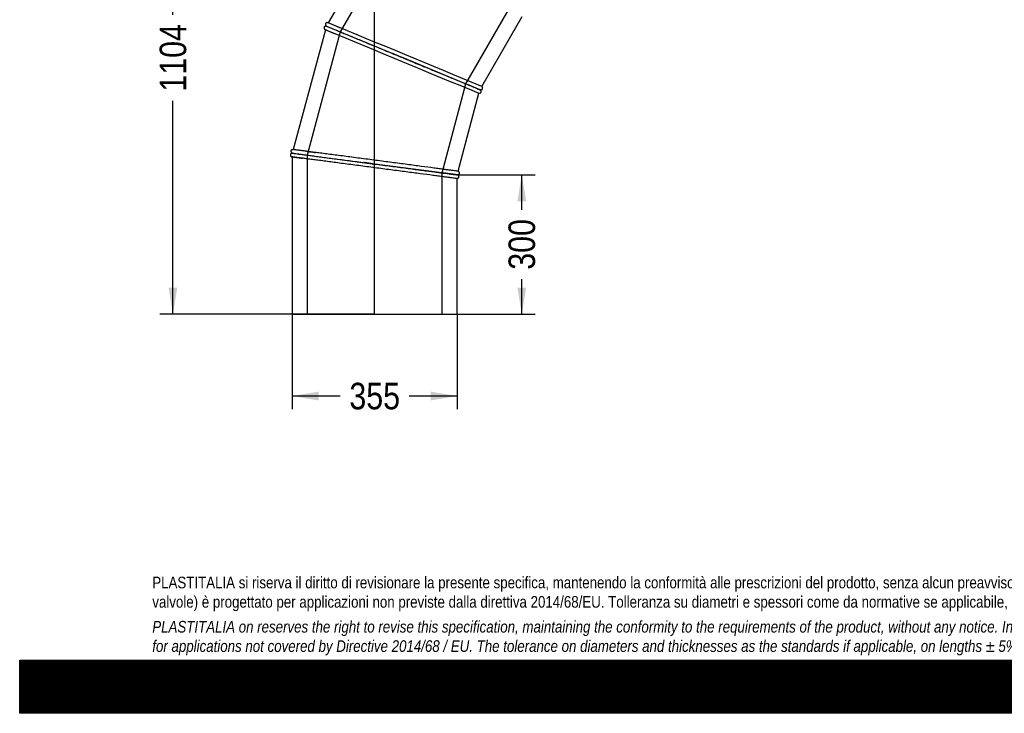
# Model space of a CAD drawing. Header units: millimetres. Extents: x 0 to 4243, y 0 to 3000.
# Tile 1 of 4: x 0 to 2121, y 0 to 1495. Entities that reach past the tile are written whole.
import ezdxf
from ezdxf.enums import TextEntityAlignment as Align
from ezdxf.lldxf.tags import DXFTag

# ---------------------------------------------------------------- set-up
doc = ezdxf.new("R2010")
doc.units = ezdxf.units.MM
doc.header["$LTSCALE"] = 14.285714
for name, color, linetype in [('Default', 7, 'Continuous'), ('DV1_Default', 7, 'Continuous'), ('TUBO_X_GOMITO_90', 7, 'Continuous')]:
    doc.layers.add(name, color=color, linetype=linetype)
doc.styles.add('SEACAD_Arial_Narrow', font='ARIALN.TTF')
tags = doc.linetypes.add('HIDDEN2', pattern=[4.7625, 3.175, -1.5875]).pattern_tags.tags
tags[6:7] = [DXFTag(74, 4), DXFTag(75, 0), DXFTag(340, '0'), DXFTag(46, 0.0), DXFTag(50, 0.0), DXFTag(44, 0.0), DXFTag(45, 0.0)]
tags[4:5] = [DXFTag(74, 4), DXFTag(75, 0), DXFTag(340, '0'), DXFTag(46, 0.0), DXFTag(50, 0.0), DXFTag(44, 0.0), DXFTag(45, 0.0)]
tags = doc.linetypes.add('PHANTOM2', pattern=[31.75, 15.875, -3.175, 3.175, -3.175, 3.175, -3.175]).pattern_tags.tags
tags[14:15] = [DXFTag(74, 4), DXFTag(75, 0), DXFTag(340, '0'), DXFTag(46, 0.0), DXFTag(50, 0.0), DXFTag(44, 0.0), DXFTag(45, 0.0)]
tags[12:13] = [DXFTag(74, 4), DXFTag(75, 0), DXFTag(340, '0'), DXFTag(46, 0.0), DXFTag(50, 0.0), DXFTag(44, 0.0), DXFTag(45, 0.0)]
tags[10:11] = [DXFTag(74, 4), DXFTag(75, 0), DXFTag(340, '0'), DXFTag(46, 0.0), DXFTag(50, 0.0), DXFTag(44, 0.0), DXFTag(45, 0.0)]
tags[8:9] = [DXFTag(74, 4), DXFTag(75, 0), DXFTag(340, '0'), DXFTag(46, 0.0), DXFTag(50, 0.0), DXFTag(44, 0.0), DXFTag(45, 0.0)]
tags[6:7] = [DXFTag(74, 4), DXFTag(75, 0), DXFTag(340, '0'), DXFTag(46, 0.0), DXFTag(50, 0.0), DXFTag(44, 0.0), DXFTag(45, 0.0)]
tags[4:5] = [DXFTag(74, 4), DXFTag(75, 0), DXFTag(340, '0'), DXFTag(46, 0.0), DXFTag(50, 0.0), DXFTag(44, 0.0), DXFTag(45, 0.0)]
doc.dimstyles.new('Plastitalia', dxfattribs={"dimtxt": 57.142857, "dimasz": 57.142857, "dimexe": 28.571429, "dimexo": 0, "dimgap": 14.285714, "dimtad": 0, "dimdec": 0, "dimtxsty": 'SEACAD_Arial_Narrow', "dimblk1": '_SE_FILLED', "dimblk2": '_SE_FILLED', "dimsah": 1, "dimcen": 28.571429, "dimadec": 0, "dimazin": 0, "dimtfac": 0.8, "dimtdec": 1, "dimtmove": 0, "dimatfit": 3, "dimfxl": 1, "dimtolj": 1, "dimarcsym": 0})

# ---------------------------------------------------------------- blocks, each defined once
blk = doc.blocks.new('SE')
at = {"layer": 'DV1_Default', "color": 7, "linetype": 'PHANTOM2'}
blk.add_line((764.8, 860.3), (764.8, 1964.4), dxfattribs=at)
at = {"layer": 'TUBO_X_GOMITO_90', "color": 7, "linetype": 'Continuous'}
for p, q in [((798.4, 1719.4), (664.7, 1487.8)), ((995.5, 1350.8), (1082.5, 1501.4)), ((658.6, 1473.1), (589.4, 1214.8)), ((659.8, 1481), (660.7, 1480.8)), ((660.7, 1480.9), (660, 1481.5)), ((660.7, 1480.9), (826.4, 1412.2)), ((660.7, 1480.9), (660.7, 1480.8)), ((660.7, 1480.9), (826.4, 1412.2)), ((660.7, 1480.9), (660.7, 1480.9)), ((826.4, 1412.2), (826.4, 1412.2)), ((991.5, 1343.8), (826.4, 1412.2)), ((826.4, 1412.2), (826.4, 1412.2)), ((991.5, 1343.8), (826.4, 1412.2)), ((991.5, 1343.8), (991.5, 1343.9)), ((991.5, 1343.8), (991.5, 1343.8)), ((995.5, 1350.8), (996.3, 1350.2)), ((944.4, 1168.1), (989.4, 1336.1)), ((990.4, 1335.9), (989.4, 1336.1)), ((586.4, 1206.9), (587.4, 1207)), ((587.4, 1207.1), (586.5, 1207.4)), ((587.3, 1207.1), (587.3, 1207)), ((587.3, 1207), (765.1, 1183.6)), ((587.3, 1207), (587.3, 1207)), ((587.3, 1207), (765.1, 1183.6)), ((587.3, 1199), (587.3, 860.3)), ((765.1, 1183.6), (765.1, 1183.6)), ((942.3, 1160.3), (765.1, 1183.6)), ((765.1, 1183.6), (765.1, 1183.6)), ((942.3, 1160.3), (765.1, 1183.6)), ((944.4, 1168.1), (945.3, 1167.7)), ((942.3, 1160.3), (942.3, 1160.3)), ((942.3, 1160.3), (942.3, 1160.3)), ((943.3, 1152.4), (942.3, 1152.3)), ((942.3, 860.3), (942.3, 1152.3)), ((587.3, 860.3), (942.3, 860.3))]:
    blk.add_line(p, q, dxfattribs=at)
at = {"layer": 'TUBO_X_GOMITO_90', "color": 7, "linetype": 'HIDDEN2'}
for p, q in [((828.2, 1706.6), (690.7, 1468.4)), ((961.5, 1356.3), (1060.7, 1528.2)), ((690.7, 1468.4), (619.5, 1202.8)), ((910.1, 1164.5), (961.5, 1356.3)), ((619.5, 1202.8), (619.5, 860.3)), ((910.1, 860.3), (910.1, 1164.5))]:
    blk.add_line(p, q, dxfattribs=at)
at = {"layer": 'TUBO_X_GOMITO_90', "color": 7, "linetype": 'Continuous'}
for centre, radius, start, end in [((424.7, 862), 670.1, 66.6937, 69.1837), ((-178432.9, -431359.9), 468436.9, 67.478102, 67.521898), ((802.9, 1788.2), 346.4, 245.0811, 248.8251), ((180087.1, 434183.8), 468436.9, 247.478102, 247.521898), ((1238.4, 1985.1), 686.9, 246.7479, 249.108), ((827, 979), 400, 65.451, 68.5777), ((519.5, 548.2), 670.1, 81.6937, 84.1837), ((644.4, 1535.3), 341, 260.0277, 263.8487), ((1014.9, 1843.6), 686.9, 261.7479, 264.108), ((883.9, 812), 353, 80.1609, 83.7409)]:
    blk.add_arc(centre, radius, start, end, dxfattribs=at)
at = {"layer": 'TUBO_X_GOMITO_90', "color": 7, "linetype": 'HIDDEN2'}
for centre, radius, start, end in [((809.9, 940.7), 442, 68.4554, 68.6255), ((875.6, 760.1), 405.5, 83.505, 83.7802)]:
    blk.add_arc(centre, radius, start, end, dxfattribs=at)
at = {"layer": 'TUBO_X_GOMITO_90', "color": 7, "linetype": 'Continuous'}
for points, knots in [([(662.8, 1488.4), (662.3, 1488.3), (661.5, 1488.2), (660.4, 1487.7), (659.5, 1486.9), (659, 1486), (658.7, 1485.1), (658.7, 1484), (658.9, 1483), (659.4, 1482.1), (659.7, 1481.7), (660, 1481.5)], [0, 0, 0, 0, 0.137935, 0.269416, 0.388764, 0.493211, 0.584749, 0.692554, 0.829796, 0.910932, 1, 1, 1, 1]), ([(659.8, 1481), (659.3, 1480.9), (658.5, 1480.9), (657.4, 1480.3), (656.6, 1479.6), (656, 1478.8), (655.7, 1477.7), (655.6, 1476.4), (656, 1475.1), (656.6, 1474.5), (656.9, 1474.1)], [0, 0, 0, 0, 0.152519, 0.272971, 0.368096, 0.469014, 0.586167, 0.717647, 0.858239, 1, 1, 1, 1]), ([(660.7, 1480.9), (660.7, 1480.9), (660.7, 1480.9), (660.7, 1480.9), (661, 1480.8), (662.1, 1480.3), (662.9, 1480), (665.1, 1479.1), (666.4, 1478.5), (669.6, 1477.2), (671.4, 1476.5), (675.6, 1474.7), (677.9, 1473.8), (683, 1471.7), (685.8, 1470.5), (691.9, 1468), (695.1, 1466.6), (702, 1463.8), (705.7, 1462.2), (713.4, 1459), (717.4, 1457.4), (725.9, 1453.9), (730.2, 1452.1), (743.8, 1446.5), (753.4, 1442.5), (768.4, 1436.2), (773.6, 1434.1), (783.9, 1429.8), (789.1, 1427.7), (804.8, 1421.2), (815.5, 1416.7), (826.4, 1412.2)], [0.4996579, 0.4996579, 0.4996579, 0.4996579, 0.5, 0.5, 0.53125, 0.53125, 0.5625, 0.5625, 0.59375, 0.59375, 0.625, 0.625, 0.65625, 0.65625, 0.6875, 0.6875, 0.71875, 0.71875, 0.75, 0.75, 0.78125, 0.78125, 0.8125, 0.8125, 0.875, 0.875, 0.90625, 0.90625, 0.9375, 0.9375, 1, 1, 1, 1]), ([(660.7, 1480.8), (660.7, 1480.8), (660.7, 1480.8), (660.7, 1480.8), (661, 1480.7), (662.1, 1480.3), (662.9, 1479.9), (665, 1479), (666.4, 1478.5), (669.6, 1477.2), (671.4, 1476.4), (675.5, 1474.7), (677.9, 1473.7), (683, 1471.6), (685.8, 1470.4), (691.9, 1467.9), (695.1, 1466.6), (702, 1463.7), (705.7, 1462.2), (713.4, 1459), (717.4, 1457.3), (725.8, 1453.9), (730.2, 1452.1), (743.8, 1446.4), (753.4, 1442.5), (768.4, 1436.2), (773.6, 1434.1), (783.9, 1429.8), (789.1, 1427.7), (804.8, 1421.2), (815.5, 1416.7), (826.4, 1412.2)], [0.4996579, 0.4996579, 0.4996579, 0.4996579, 0.5, 0.5, 0.53125, 0.53125, 0.5625, 0.5625, 0.59375, 0.59375, 0.625, 0.625, 0.65625, 0.65625, 0.6875, 0.6875, 0.71875, 0.71875, 0.75, 0.75, 0.78125, 0.78125, 0.8125, 0.8125, 0.875, 0.875, 0.90625, 0.90625, 0.9375, 0.9375, 1, 1, 1, 1]), ([(826.4, 1412.2), (831.8, 1410), (837.1, 1407.8), (847.9, 1403.3), (853.2, 1401.1), (863.8, 1396.7), (869.1, 1394.6), (879.4, 1390.3), (884.5, 1388.2), (899.4, 1382), (909, 1378), (922.5, 1372.4), (926.9, 1370.6), (935.3, 1367.1), (939.3, 1365.5), (946.9, 1362.3), (950.6, 1360.8), (957.4, 1357.9), (960.6, 1356.6), (969.6, 1352.9), (974.7, 1350.8), (980.9, 1348.2), (982.8, 1347.4), (985.9, 1346.1), (987.3, 1345.6), (989.8, 1344.5), (990.8, 1344.1), (991.2, 1343.9)], [0, 0, 0, 0, 0.03125, 0.03125, 0.0625, 0.0625, 0.09375, 0.09375, 0.125, 0.125, 0.1875, 0.1875, 0.21875, 0.21875, 0.25, 0.25, 0.28125, 0.28125, 0.3125, 0.3125, 0.375, 0.375, 0.40625, 0.40625, 0.4375, 0.4375, 0.4810375, 0.4810375, 0.4810375, 0.4810375]), ([(826.4, 1412.2), (831.8, 1410), (837.1, 1407.8), (847.9, 1403.3), (853.2, 1401.1), (863.8, 1396.7), (869.1, 1394.6), (879.4, 1390.3), (884.5, 1388.2), (899.5, 1382), (909.1, 1378), (922.5, 1372.4), (926.9, 1370.6), (935.3, 1367.1), (939.3, 1365.5), (947, 1362.3), (950.6, 1360.8), (957.5, 1358), (960.7, 1356.6), (969.6, 1352.9), (974.7, 1350.8), (981, 1348.2), (982.8, 1347.5), (986, 1346.2), (987.3, 1345.6), (990.5, 1344.3), (991.5, 1343.9), (991.5, 1343.9)], [0, 0, 0, 0, 0.03125, 0.03125, 0.0625, 0.0625, 0.09375, 0.09375, 0.125, 0.125, 0.1875, 0.1875, 0.21875, 0.21875, 0.25, 0.25, 0.28125, 0.28125, 0.3125, 0.3125, 0.375, 0.375, 0.40625, 0.40625, 0.4375, 0.4375, 0.4997446, 0.4997446, 0.4997446, 0.4997446]), ([(990.4, 1335.9), (990.9, 1336), (991.7, 1336), (993, 1336.7), (993.8, 1337.6), (994.3, 1338.7), (994.5, 1339.7), (994.4, 1340.7), (994.1, 1341.9), (993.5, 1342.5), (993.2, 1342.9)], [0, 0, 0, 0, 0.141761, 0.282353, 0.413833, 0.530986, 0.631904, 0.727029, 0.847481, 1, 1, 1, 1]), ([(993.4, 1343.3), (993.9, 1343.4), (994.6, 1343.4), (995.7, 1343.9), (996.5, 1344.6), (997, 1345.3), (997.4, 1346.2), (997.6, 1347.4), (997.4, 1348.6), (996.9, 1349.5), (996.5, 1350), (996.3, 1350.2)], [0, 0, 0, 0, 0.129082, 0.248365, 0.354436, 0.446303, 0.542175, 0.66433, 0.817074, 0.905321, 1, 1, 1, 1]), ([(587.4, 1214.8), (586.9, 1214.7), (586.2, 1214.4), (585.2, 1213.5), (584.7, 1212.5), (584.4, 1211.6), (584.4, 1210.6), (584.6, 1209.5), (585.1, 1208.6), (585.8, 1207.9), (586.2, 1207.6), (586.5, 1207.4)], [0, 0, 0, 0, 0.137935, 0.269416, 0.388764, 0.493211, 0.584749, 0.692554, 0.829796, 0.910932, 1, 1, 1, 1]), ([(944.4, 1168.1), (944.4, 1168.1), (944.1, 1168.1), (943, 1168.3), (942.1, 1168.4), (939.8, 1168.7), (938.4, 1168.9), (935, 1169.3), (933, 1169.6), (928.6, 1170.2), (926.1, 1170.5), (920.7, 1171.2), (917.7, 1171.6), (911.2, 1172.5), (907.7, 1172.9), (900.3, 1173.9), (896.3, 1174.4), (884, 1176), (874.9, 1177.2), (860.4, 1179.2), (855.4, 1179.8), (845.2, 1181.2), (839.9, 1181.9), (829.2, 1183.3), (823.7, 1184), (812.6, 1185.5), (807.1, 1186.2), (795.8, 1187.7), (790.1, 1188.4), (778.7, 1189.9), (772.9, 1190.7), (761.3, 1192.2), (755.5, 1193), (744, 1194.5), (738.2, 1195.3), (726.8, 1196.7), (721.2, 1197.5), (710.1, 1199), (704.6, 1199.7), (688.5, 1201.8), (678.2, 1203.1), (663.7, 1205), (659, 1205.7), (650, 1206.8), (645.7, 1207.4), (637.5, 1208.5), (633.5, 1209), (626.2, 1210), (622.7, 1210.4), (616.3, 1211.3), (613.3, 1211.7), (607.8, 1212.4), (605.3, 1212.7), (600.8, 1213.3), (598.9, 1213.6), (595.4, 1214), (594, 1214.2), (590.6, 1214.7), (589.4, 1214.8), (589.4, 1214.8)], [0, 0, 0, 0, 0.015625, 0.015625, 0.03125, 0.03125, 0.046875, 0.046875, 0.0625, 0.0625, 0.078125, 0.078125, 0.09375, 0.09375, 0.109375, 0.109375, 0.125, 0.125, 0.15625, 0.15625, 0.171875, 0.171875, 0.1875, 0.1875, 0.203125, 0.203125, 0.21875, 0.21875, 0.234375, 0.234375, 0.25, 0.25, 0.265625, 0.265625, 0.28125, 0.28125, 0.296875, 0.296875, 0.3125, 0.3125, 0.34375, 0.34375, 0.359375, 0.359375, 0.375, 0.375, 0.390625, 0.390625, 0.40625, 0.40625, 0.421875, 0.421875, 0.4375, 0.4375, 0.453125, 0.453125, 0.46875, 0.46875, 0.4999593, 0.4999593, 0.4999593, 0.4999593]), ([(586.4, 1206.9), (586, 1206.8), (585.3, 1206.5), (584.4, 1205.8), (583.8, 1204.9), (583.4, 1204), (583.3, 1203.1), (583.4, 1201.9), (583.9, 1200.8), (584.7, 1200), (585.1, 1199.7), (585.4, 1199.5)], [0, 0, 0, 0, 0.129082, 0.248365, 0.354436, 0.446303, 0.542175, 0.66433, 0.817074, 0.905321, 1, 1, 1, 1]), ([(587.3, 1207.1), (587.3, 1207.1), (587.3, 1207.1), (587.4, 1207.1), (587.6, 1207), (588.8, 1206.9), (589.7, 1206.8), (592, 1206.5), (593.4, 1206.3), (596.9, 1205.8), (598.8, 1205.6), (603.3, 1205), (605.8, 1204.6), (611.2, 1203.9), (614.3, 1203.5), (620.8, 1202.7), (624.3, 1202.2), (631.7, 1201.2), (635.6, 1200.7), (643.9, 1199.6), (648.2, 1199), (657.3, 1197.9), (662, 1197.2), (676.5, 1195.3), (686.8, 1194), (702.9, 1191.8), (708.4, 1191.1), (719.5, 1189.6), (725.1, 1188.9), (742, 1186.7), (753.5, 1185.2), (765.1, 1183.6)], [0.4996579, 0.4996579, 0.4996579, 0.4996579, 0.5, 0.5, 0.53125, 0.53125, 0.5625, 0.5625, 0.59375, 0.59375, 0.625, 0.625, 0.65625, 0.65625, 0.6875, 0.6875, 0.71875, 0.71875, 0.75, 0.75, 0.78125, 0.78125, 0.8125, 0.8125, 0.875, 0.875, 0.90625, 0.90625, 0.9375, 0.9375, 1, 1, 1, 1]), ([(587.3, 1207), (587.3, 1207), (587.3, 1207), (587.3, 1207), (587.6, 1207), (588.8, 1206.8), (589.7, 1206.7), (592, 1206.4), (593.4, 1206.2), (596.9, 1205.8), (598.8, 1205.5), (603.3, 1204.9), (605.8, 1204.6), (611.2, 1203.9), (614.3, 1203.5), (620.8, 1202.6), (624.3, 1202.2), (631.7, 1201.2), (635.6, 1200.7), (643.9, 1199.6), (648.2, 1199), (657.2, 1197.8), (662, 1197.2), (676.5, 1195.3), (686.8, 1193.9), (702.9, 1191.8), (708.4, 1191.1), (719.5, 1189.6), (725.1, 1188.9), (742, 1186.7), (753.5, 1185.2), (765.1, 1183.6)], [0.4996595, 0.4996595, 0.4996595, 0.4996595, 0.5, 0.5, 0.53125, 0.53125, 0.5625, 0.5625, 0.59375, 0.59375, 0.625, 0.625, 0.65625, 0.65625, 0.6875, 0.6875, 0.71875, 0.71875, 0.75, 0.75, 0.78125, 0.78125, 0.8125, 0.8125, 0.875, 0.875, 0.90625, 0.90625, 0.9375, 0.9375, 1, 1, 1, 1]), ([(942.3, 1152.3), (942.3, 1152.3), (942, 1152.3), (940.9, 1152.5), (940, 1152.6), (937.7, 1152.9), (936.3, 1153.1), (932.9, 1153.5), (931, 1153.8), (926.5, 1154.4), (924.1, 1154.7), (918.6, 1155.4), (915.6, 1155.8), (909.1, 1156.6), (905.6, 1157.1), (898.2, 1158.1), (894.3, 1158.6), (881.9, 1160.2), (872.9, 1161.4), (858.4, 1163.3), (853.3, 1164), (843.1, 1165.3), (837.8, 1166), (827.1, 1167.4), (821.6, 1168.1), (810.6, 1169.6), (805, 1170.3), (793.8, 1171.8), (788.1, 1172.5), (776.6, 1174.1), (770.8, 1174.8), (759.2, 1176.3), (753.5, 1177.1), (741.9, 1178.6), (736.2, 1179.4), (724.8, 1180.9), (719.2, 1181.6), (708.1, 1183.1), (702.6, 1183.8), (686.5, 1185.9), (676.2, 1187.3), (661.7, 1189.2), (657, 1189.8), (648, 1191), (643.7, 1191.6), (635.4, 1192.7), (631.5, 1193.2), (624.1, 1194.2), (620.7, 1194.6), (614.3, 1195.5), (611.3, 1195.9), (605.8, 1196.6), (603.3, 1196.9), (598.8, 1197.5), (596.8, 1197.8), (593.4, 1198.2), (591.9, 1198.4), (588.5, 1198.9), (587.3, 1199), (587.3, 1199), (587.3, 1199), (587.3, 1199)], [0, 0, 0, 0, 0.015625, 0.015625, 0.03125, 0.03125, 0.046875, 0.046875, 0.0625, 0.0625, 0.078125, 0.078125, 0.09375, 0.09375, 0.109375, 0.109375, 0.125, 0.125, 0.15625, 0.15625, 0.171875, 0.171875, 0.1875, 0.1875, 0.203125, 0.203125, 0.21875, 0.21875, 0.234375, 0.234375, 0.25, 0.25, 0.265625, 0.265625, 0.28125, 0.28125, 0.296875, 0.296875, 0.3125, 0.3125, 0.34375, 0.34375, 0.359375, 0.359375, 0.375, 0.375, 0.390625, 0.390625, 0.40625, 0.40625, 0.421875, 0.421875, 0.4375, 0.4375, 0.453125, 0.453125, 0.46875, 0.46875, 0.5, 0.5, 0.5000254, 0.5000254, 0.5000254, 0.5000254]), ([(765.1, 1183.6), (770.9, 1182.9), (776.7, 1182.1), (788.2, 1180.6), (794, 1179.8), (805.3, 1178.3), (810.9, 1177.6), (822, 1176.1), (827.5, 1175.4), (843.6, 1173.3), (853.9, 1172), (868.3, 1170), (873, 1169.4), (882, 1168.2), (886.3, 1167.7), (894.5, 1166.6), (898.4, 1166.1), (905.8, 1165.1), (909.2, 1164.6), (918.8, 1163.4), (924.3, 1162.7), (931, 1161.8), (933, 1161.5), (936.4, 1161.1), (937.8, 1160.9), (940.8, 1160.5), (941.9, 1160.3), (942.2, 1160.3)], [0, 0, 0, 0, 0.03125, 0.03125, 0.0625, 0.0625, 0.09375, 0.09375, 0.125, 0.125, 0.1875, 0.1875, 0.21875, 0.21875, 0.25, 0.25, 0.28125, 0.28125, 0.3125, 0.3125, 0.375, 0.375, 0.40625, 0.40625, 0.4375, 0.4375, 0.4888417, 0.4888417, 0.4888417, 0.4888417]), ([(765.1, 1183.6), (770.9, 1182.9), (776.7, 1182.1), (788.2, 1180.6), (794, 1179.8), (805.3, 1178.4), (810.9, 1177.6), (822, 1176.2), (827.5, 1175.4), (843.6, 1173.3), (853.9, 1172), (868.3, 1170.1), (873, 1169.5), (882, 1168.3), (886.3, 1167.7), (894.5, 1166.6), (898.4, 1166.1), (905.8, 1165.1), (909.2, 1164.7), (918.8, 1163.4), (924.3, 1162.7), (931, 1161.8), (933, 1161.6), (936.4, 1161.1), (937.8, 1160.9), (940.5, 1160.6), (941.6, 1160.4), (942, 1160.4)], [0, 0, 0, 0, 0.03125, 0.03125, 0.0625, 0.0625, 0.09375, 0.09375, 0.125, 0.125, 0.1875, 0.1875, 0.21875, 0.21875, 0.25, 0.25, 0.28125, 0.28125, 0.3125, 0.3125, 0.375, 0.375, 0.40625, 0.40625, 0.4375, 0.4375, 0.4811269, 0.4811269, 0.4811269, 0.4811269]), ([(944.3, 1160.3), (944.8, 1160.5), (945.5, 1160.7), (946.4, 1161.5), (946.9, 1162.3), (947.3, 1163.2), (947.4, 1164.2), (947.3, 1165.3), (946.8, 1166.4), (946.1, 1167.2), (945.6, 1167.5), (945.3, 1167.7)], [0, 0, 0, 0, 0.129082, 0.248365, 0.354436, 0.446303, 0.542175, 0.66433, 0.817074, 0.905321, 1, 1, 1, 1]), ([(943.3, 1152.4), (943.8, 1152.6), (944.5, 1152.8), (945.5, 1153.7), (946.1, 1154.7), (946.3, 1155.7), (946.4, 1156.6), (946.1, 1157.7), (945.6, 1158.6), (945, 1159.3), (944.5, 1159.6), (944.3, 1159.8)], [0, 0, 0, 0, 0.137935, 0.269416, 0.388764, 0.493211, 0.584749, 0.692554, 0.829796, 0.910932, 1, 1, 1, 1])]:
    blk.add_open_spline(points, degree=3, knots=knots, dxfattribs=at)
for points in [[(662.8, 1488.4), (663.5, 1488.3), (664.1, 1488.2), (664.7, 1487.8)], [(658.6, 1473.1), (658, 1473.3), (657.4, 1473.6), (656.9, 1474.1)], [(991.5, 1343.8), (992.1, 1343.6), (992.7, 1343.3), (993.2, 1342.9)], [(993.4, 1343.3), (992.8, 1343.3), (992.2, 1343.5), (991.6, 1343.8)], [(587.4, 1214.8), (588.1, 1215), (588.8, 1215), (589.4, 1214.8)], [(587.4, 1199), (586.7, 1199), (586, 1199.2), (585.4, 1199.5)], [(942.2, 1160.3), (943, 1160.3), (943.6, 1160.1), (944.3, 1159.8)], [(944.3, 1160.3), (943.7, 1160.2), (943, 1160.2), (942.3, 1160.3)]]:
    blk.add_open_spline(points, degree=3, dxfattribs=at)
at = {"layer": 'TUBO_X_GOMITO_90', "color": 7, "linetype": 'HIDDEN2'}
for points in [[(661.3, 1480.7), (660.9, 1480.8), (660.7, 1480.9), (660.7, 1480.9)], [(661.2, 1480.6), (660.9, 1480.7), (660.7, 1480.8), (660.7, 1480.8)], [(970, 1352.8), (969, 1353.2), (967.9, 1353.6), (966.8, 1354.1)], [(991.2, 1343.9), (991.4, 1343.8), (991.5, 1343.8), (991.5, 1343.8)], [(991.6, 1343.8), (991.5, 1343.9), (991.5, 1343.9), (991.4, 1343.9)], [(587.9, 1207), (587.6, 1207.1), (587.4, 1207.1), (587.3, 1207.1)], [(587.9, 1206.9), (587.5, 1207), (587.4, 1207), (587.3, 1207)], [(919.3, 1163.4), (918.2, 1163.5), (917, 1163.7), (915.9, 1163.8)], [(942, 1160.4), (942.2, 1160.4), (942.3, 1160.3), (942.3, 1160.3)]]:
    blk.add_open_spline(points, degree=3, dxfattribs=at)
for points, knots in [([(826.4, 1412.2), (820.9, 1414.5), (815.5, 1416.7), (807.9, 1419.9), (805.6, 1420.8), (803.4, 1421.8)], [0, 0, 0, 0, 0.03125, 0.03125, 0.04439143, 0.04439143, 0.04439143, 0.04439143]), ([(972.8, 1351.5), (972.5, 1351.7), (972.2, 1351.8), (971.3, 1352.2), (970.8, 1352.4), (970.3, 1352.6)], [0.65223751, 0.65223751, 0.65223751, 0.65223751, 0.65625, 0.65625, 0.66267341, 0.66267341, 0.66267341, 0.66267341]), ([(616.7, 1211.2), (617.6, 1211.1), (618.5, 1211), (622.7, 1210.4), (626.2, 1210), (632.3, 1209.2), (634.7, 1208.9), (637.3, 1208.5)], [0.58914646, 0.58914646, 0.58914646, 0.58914646, 0.59375, 0.59375, 0.609375, 0.609375, 0.61941714, 0.61941714, 0.61941714, 0.61941714]), ([(605.2, 1196.6), (606.2, 1196.5), (607.3, 1196.4), (608.6, 1196.2), (608.8, 1196.2), (609, 1196.2)], [0.57196043, 0.57196043, 0.57196043, 0.57196043, 0.578125, 0.578125, 0.579259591, 0.579259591, 0.579259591, 0.579259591]), ([(765.1, 1183.6), (759.3, 1184.4), (753.5, 1185.2), (745.3, 1186.2), (742.9, 1186.6), (740.5, 1186.9)], [0, 0, 0, 0, 0.03125, 0.03125, 0.04439489, 0.04439489, 0.04439489, 0.04439489]), ([(922.3, 1162.9), (922, 1163), (921.6, 1163), (920.5, 1163.2), (919.6, 1163.3), (918.8, 1163.4)], [0.65232695, 0.65232695, 0.65232695, 0.65232695, 0.65625, 0.65625, 0.66548334, 0.66548334, 0.66548334, 0.66548334])]:
    blk.add_open_spline(points, degree=3, knots=knots, dxfattribs=at)
blk = doc.blocks.new('DMBLK1')
at = {"layer": 'Default', "linetype": 'Continuous'}
for points in [[(644.5, 674.1), (644.5, 693.2), (587.3, 683.6)], [(885.2, 674.1), (942.3, 683.6), (885.2, 693.2)]]:
    blk.add_hatch(color=7, dxfattribs=at).paths.add_polyline_path(points)
at = {"layer": 'Default', "color": 7, "linetype": 'Continuous'}
for p, q in [((587.3, 860.3), (587.3, 655.1)), ((942.3, 860.3), (942.3, 655.1)), ((690.3, 683.6), (587.3, 683.6)), ((942.3, 683.6), (839.4, 683.6))]:
    blk.add_line(p, q, dxfattribs=at)
at = {"layer": 'Default', "color": 7, "linetype": 'Continuous', "style": 'SEACAD_Arial_Narrow'}
blk.add_text('355', height=57.14, dxfattribs=at).set_placement((710.3, 712.2), align=Align.TOP_LEFT)
blk = doc.blocks.new('_SE_FILLED')
at = {"color": 0}
blk.add_line((0, 0), (-1, 0), dxfattribs=at)
blk.add_solid([(0, 0), (-1, -0.1665), (-1, 0.1665), (0, 0)], dxfattribs=at)
blk = doc.blocks.new('DMBLK2')
at = {"layer": 'Default', "linetype": 'Continuous'}
for points in [[(320.7, 1907.3), (339.7, 1907.3), (330.2, 1964.4)], [(320.7, 917.5), (330.2, 860.3), (339.7, 917.5)]]:
    blk.add_hatch(color=7, dxfattribs=at).paths.add_polyline_path(points)
at = {"layer": 'Default', "color": 7, "linetype": 'Continuous'}
for p, q in [((764.8, 1964.4), (301.6, 1964.4)), ((330.2, 1505.1), (330.2, 1964.4)), ((330.2, 860.3), (330.2, 1319.6)), ((764.8, 860.3), (301.6, 860.3))]:
    blk.add_line(p, q, dxfattribs=at)
at = {"layer": 'Default', "color": 7, "linetype": 'Continuous', "style": 'SEACAD_Arial_Narrow'}
blk.add_text('1104', height=57.14, rotation=90, dxfattribs=at).set_placement((301.6, 1339.6), align=Align.TOP_LEFT)
blk = doc.blocks.new('DMBLK3')
at = {"layer": 'Default', "linetype": 'Continuous'}
for points in [[(708.4, 2428.7), (764.8, 2441.6), (707.2, 2447.7)], [(1248.2, 1906.8), (1242.1, 1964.4), (1229.1, 1907.9)]]:
    blk.add_hatch(color=7, dxfattribs=at).paths.add_polyline_path(points)
at = {"layer": 'Default', "color": 7, "linetype": 'Continuous'}
blk.add_line((764.8, 1964.4), (764.8, 2470.2), dxfattribs=at)
for start, end in [(41.4181, 103.7211), (346.2789, 24.0759)]:
    blk.add_arc((764.8, 1964.4), 477.2, start, end, dxfattribs=at)
at = {"layer": 'Default', "color": 7, "linetype": 'Continuous', "style": 'SEACAD_Arial_Narrow'}
blk.add_text('90°', height=57.14, rotation=302.747, dxfattribs=at).set_placement((1162.1, 2281.7), align=Align.TOP_LEFT)
blk = doc.blocks.new('DMBLK4')
at = {"layer": 'Default', "linetype": 'Continuous'}
for points in [[(1091.3, 1103.2), (1081.8, 1160.3), (1072.3, 1103.2)], [(1091.3, 917.5), (1072.3, 917.5), (1081.8, 860.3)]]:
    blk.add_hatch(color=7, dxfattribs=at).paths.add_polyline_path(points)
at = {"layer": 'Default', "color": 7, "linetype": 'Continuous'}
for p, q in [((942.3, 1160.3), (1110.4, 1160.3)), ((1081.8, 1084.9), (1081.8, 1160.3)), ((1081.8, 860.3), (1081.8, 935.8)), ((942.3, 860.3), (1110.4, 860.3))]:
    blk.add_line(p, q, dxfattribs=at)
at = {"layer": 'Default', "color": 7, "linetype": 'Continuous', "style": 'SEACAD_Arial_Narrow'}
blk.add_text('300', height=57.14, rotation=90, dxfattribs=at).set_placement((1053.2, 955.8), align=Align.TOP_LEFT)

msp = doc.modelspace()

# ---------------------------------------------------------------- hatches: boundary and pattern name
at = {"layer": 'Default', "linetype": 'Continuous'}
h = msp.add_hatch(dxfattribs=at)
h.set_pattern_fill('LINE', scale=0.629921, angle=45, style=0)
h.paths.add_polyline_path([(4242.9, 0), (4242.9, 114.3), (0, 114.3), (0, 0)])
msp.add_hatch(color=7, dxfattribs=at).paths.add_polyline_path([(4242.9, 0), (4242.9, 114.3), (0, 114.3), (0, 0)])

# ---------------------------------------------------------------- linework, layer by layer
at = {"layer": 'Default', "color": 7, "linetype": 'Continuous'}
for p, q in [((0, 114.3), (4242.9, 114.3)), ((0, 0), (0, 114.3)), ((4242.9, 0), (0, 0))]:
    msp.add_line(p, q, dxfattribs=at)

# ---------------------------------------------------------------- block references
at = {"layer": 'Default'}
msp.add_blockref('SE', (0, 0), dxfattribs=at)

# ---------------------------------------------------------------- texts
at = {"layer": 'Default', "insert": (285.7, 294.3), "char_height": 25, "width": 3671.429, "attachment_point": 1}
msp.add_mtext("{\\fArial Narrow|b0||i0||c0|p34;\\C7;\\H25.;\\W1.;PLASTITALIA si riserva il diritto di revisionare la presente specifica, mantenendo la conformità alle prescrizioni del prodotto, senza alcun preavviso. In caso di assegnazione d'ordine si riserva di compiere una più dettagliata analisi tecnico/qualitativa. Il presente prodotto (ad esclusione delle \\P}{\\fArial Narrow|b0||i0||c0|p34;\\C7;\\H25.;\\W1.;valvole) è progettato per applicazioni non previste dalla direttiva 2014/68/EU. Tolleranza su diametri e spessori come da normative se applicabile, su lunghezze ±5%, su angoli ±2°, se non diversamente specificato.\\P}{\\fArial Narrow|b0||i0||c0|p34;\\C7;\\H7.142857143;\\W1.;   \\P}{\\fArial Narrow|b0||i1||c0|p34;\\C7;\\H25.;\\W1.;PLASTITALIA on reserves the right to revise this specification, maintaining the conformity to the requirements of the product, without any notice. In case of assignation of order on will reserve to make a more detailed analysis technical/qualitative. This product (excluding valves) is designed \\P}{\\fArial Narrow|b0||i1||c0|p34;\\C7;\\H25.;\\W1.;for applications not covered by Directive 2014/68 / EU. The tolerance on diameters and thicknesses as the standards if applicable, on lengths ± 5%, on angles ± 2 °, unless otherwise indicated.\\P}", dxfattribs=at)

# ---------------------------------------------------------------- dimensions: what is measured, and where the dimension line sits
at = {"layer": 'Default', "color": 7, "linetype": 'Continuous'}
dim = msp.add_angular_dim_2l(base=(1102.3, 2301.9), line1=((764.8, 1964.4), (1868.9, 1964.4)), line2=((764.8, 1964.4), (764.8, 860.3)), text='\\A1;<>', dimstyle='Plastitalia', override={"dimadec": 1}, dxfattribs=at)
dim.commit()
dim.dimension.update_dxf_attribs({"geometry": 'DMBLK3', "text_midpoint": (1166.2, 2222.6), "dimtype": 162})
for base, p1, p2, angle, picture, middle in [((330.2, 860.3), (764.8, 860.3), (764.8, 1964.4), 90, 'DMBLK2', (330.2, 1412.4)), ((1081.8, 860.3), (942.3, 860.3), (942.3, 1160.3), 90, 'DMBLK4', (1081.8, 1010.3)), ((942.3, 683.6), (942.3, 860.3), (587.3, 860.3), 180, 'DMBLK1', (764.8, 683.6))]:
    dim = msp.add_linear_dim(base=base, p1=p1, p2=p2, angle=angle, text='\\A1;<>', dimstyle='Plastitalia', dxfattribs=at)
    dim.commit()
    dim.dimension.update_dxf_attribs({"geometry": picture, "text_midpoint": middle, "dimtype": 161})

doc.saveas('drawing.dxf')
